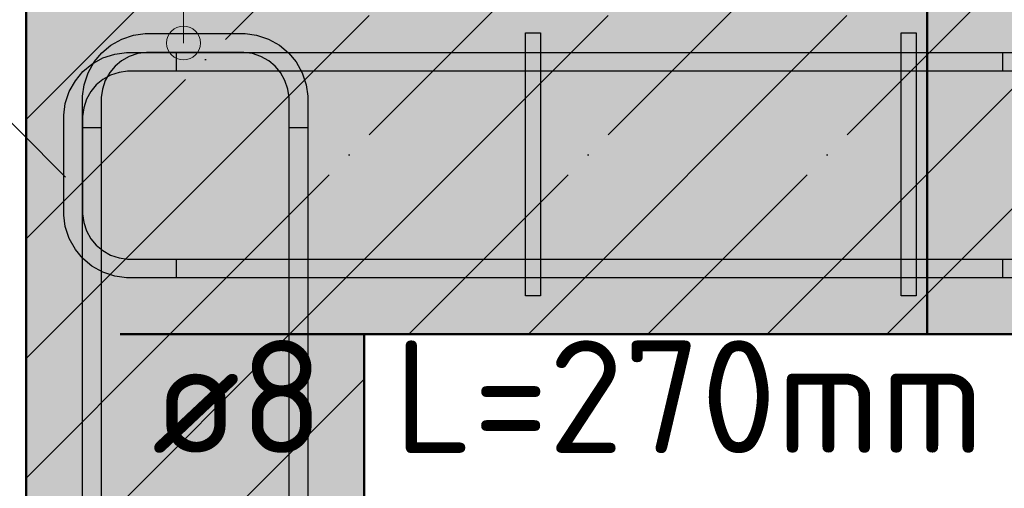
# Model space of a CAD drawing. Header units: millimetres. Extents: x -26477 to 45326, y 46540 to 77465.
# Tile 45 of 50: x 43798 to 44323, y 73051 to 73301. Entities that reach past the tile are written whole.
import ezdxf

# ---------------------------------------------------------------- set-up
doc = ezdxf.new("R2010")
doc.units = ezdxf.units.MM
doc.header["$PDMODE"] = 65
for name, pattern in [('______11', [150, 120, -15, 0, -15]), ('______5', [330, 240, -30, 30, -30]), ('________', [0])]:
    doc.linetypes.add(name, pattern=pattern)
for name, color, linetype, lineweight in [('Standard', 7, 'Continuous', 25), ('Арм.стержн. Арматура края', 96, 'Continuous', 35), ('Арм.стержн. вертикальными 1', 22, 'Continuous', 35), ('Арм.стержн.горизонт. 1', 180, 'Continuous', 35), ('Размерная линия_ общее_1', 7, 'Continuous', 13)]:
    doc.layers.add(name, color=color, linetype=linetype, lineweight=lineweight)
doc.layers.add('Арм.стержн.Стяжки', color=7, linetype='Continuous', lineweight=35, true_color=0x501e0f)
doc.styles.add('ISOCPEUR', font='ISOCPEUR')
doc.dimstyles.new('DIMSTYLE_8', dxfattribs={"dimtxt": 60, "dimasz": 60, "dimexe": 0, "dimexo": 0.001, "dimgap": 30, "dimtad": 2, "dimdec": 0, "dimrnd": 5, "dimzin": 12, "dimdsep": 46, "dimtxsty": 'ISOCPEUR', "dimblk1": 'ALL_ML_STRICH', "dimblk2": 'ALL_ML_STRICH', "dimsah": 1, "dimcen": 0, "dimse1": 1, "dimse2": 1, "dimclrd": 7, "dimclre": 256, "dimclrt": 7, "dimadec": 0, "dimazin": 0, "dimtfac": 1, "dimtdec": 0, "dimtix": 1, "dimtmove": 2, "dimatfit": 3, "dimfxl": 0, "dimtvp": 1.2, "dimtzin": 0, "dimlwd": 0, "dimlwe": -3, "dimarcsym": 0})

# ---------------------------------------------------------------- blocks, each defined once
blk = doc.blocks.new('ALL_ML_STRICH')
at = {"color": 0, "linetype": 'ByBlock', "lineweight": -2}
for p, q in [((0, -0.5), (0, 0.5)), ((-0.3, -0.3), (0.3, 0.3)), ((-1, 0), (0.5, 0))]:
    blk.add_line(p, q, dxfattribs=at)
blk = doc.blocks.new('*D135')
at = {"layer": 'DEFPOINTS', "color": 7, "linetype": 'Continuous', "lineweight": 13, "transparency": 33554687}
for p in [(44380.89, 73313.13), (44380.89, 73283.13), (44389.61, 73283.13)]:
    blk.add_point(p, dxfattribs=at)
at = {"layer": 'Размерная линия_ общее_1', "color": 7, "linetype": 'Continuous', "lineweight": -2, "transparency": 33554687}
blk.add_line((44389.61, 73283.13), (44389.61, 73313.13), dxfattribs=at)
at = {"layer": 'Размерная линия_ общее_1', "color": 7, "linetype": 'Continuous', "lineweight": 13, "transparency": 33554687, "xscale": 60, "yscale": 60, "zscale": 60}
for p, rotation in [((44389.61, 73283.13), 270), ((44389.61, 73313.13), 90)]:
    blk.add_blockref('ALL_ML_STRICH', p, dxfattribs=dict(at, rotation=rotation))
at = {"layer": 'Размерная линия_ общее_1', "color": 7, "linetype": 'Continuous', "lineweight": 13, "transparency": 33554687, "insert": (44379.35, 73313.23), "char_height": 60, "width": 3, "attachment_point": 1, "rotation": 90, "line_spacing_factor": 0.60241, "style": 'ISOCPEUR'}
blk.add_mtext('з.с.', dxfattribs=at)
at = {"layer": 'Размерная линия_ общее_1', "color": 7, "linetype": 'Continuous', "lineweight": 13, "transparency": 33554687, "insert": (44349.61, 73375.95), "char_height": 60, "width": 120, "attachment_point": 5, "rotation": 90, "style": 'ISOCPEUR'}
blk.add_mtext('\\A1;{30}', dxfattribs=at)

msp = doc.modelspace()

# ---------------------------------------------------------------- hatches: boundary and pattern name
at = {"linetype": 'Continuous', "lineweight": -3, "transparency": 33554687}
msp.add_hatch(color=7, dxfattribs=at).paths.add_polyline_path([(43981.73, 73133.13), (43801.73, 73133.13), (43801.73, 72502.01), (43981.73, 72502.01)])
at = {"layer": 'Standard', "linetype": 'Continuous', "lineweight": -3, "transparency": 33554687}
msp.add_hatch(color=7, dxfattribs=at).paths.add_polyline_path([(43801.73, 73313.13), (43801.73, 73133.13), (44541.77, 73133.13), (44541.77, 73313.13)])
at = {"layer": 'Арм.стержн. Арматура края', "linetype": 'Continuous', "lineweight": 13, "transparency": 33554687}
for points in [[(43881.04, 73295.87), (43890.04, 73295.87), (43885.54, 73297.13)], [(43893.28, 73292.63), (43877.8, 73292.63), (43876.54, 73288.13)], [(43893.28, 73292.63), (43876.54, 73288.13), (43894.54, 73288.13)], [(43890.04, 73295.87), (43881.04, 73295.87), (43877.8, 73292.63)], [(43890.04, 73295.87), (43877.8, 73292.63), (43893.28, 73292.63)], [(43894.54, 73288.13), (43876.54, 73288.13), (43877.8, 73283.63)], [(43894.54, 73288.13), (43877.8, 73283.63), (43893.28, 73283.63)], [(43893.28, 73283.63), (43877.8, 73283.63), (43881.04, 73280.39)], [(43893.28, 73283.63), (43881.04, 73280.39), (43890.04, 73280.39)], [(43890.04, 73280.39), (43881.04, 73280.39), (43885.54, 73279.13)]]:
    msp.add_hatch(color=7, dxfattribs=at).paths.add_polyline_path(points)
at = {"layer": 'Арм.стержн. вертикальными 1', "linetype": 'Continuous', "lineweight": 50, "transparency": 33554687}
for points in [[(43852.2, 73267.64), (43851.82, 73269.55), (43850.73, 73271.17), (43849.11, 73272.25), (43847.2, 73272.64), (43845.28, 73272.25), (43843.66, 73271.17), (43842.58, 73269.55), (43842.2, 73267.64), (43842.58, 73265.72), (43843.66, 73264.1), (43845.28, 73263.02), (43847.2, 73262.64), (43849.11, 73263.02), (43850.73, 73264.1), (43851.82, 73265.72)], [(43941.73, 73267.64), (43941.35, 73269.55), (43940.26, 73271.17), (43938.64, 73272.25), (43936.73, 73272.64), (43934.82, 73272.25), (43933.19, 73271.17), (43932.11, 73269.55), (43931.73, 73267.64), (43932.11, 73265.72), (43933.19, 73264.1), (43934.82, 73263.02), (43936.73, 73262.64), (43938.64, 73263.02), (43940.26, 73264.1), (43941.35, 73265.72)], [(44086.73, 73268.13), (44086.35, 73270.05), (44085.26, 73271.67), (44083.64, 73272.75), (44081.73, 73273.13), (44079.82, 73272.75), (44078.19, 73271.67), (44077.11, 73270.05), (44076.73, 73268.13), (44077.11, 73266.22), (44078.19, 73264.6), (44079.82, 73263.51), (44081.73, 73263.13), (44083.64, 73263.51), (44085.26, 73264.6), (44086.35, 73266.22)], [(44286.73, 73268.13), (44286.35, 73270.05), (44285.26, 73271.67), (44283.64, 73272.75), (44281.73, 73273.13), (44279.82, 73272.75), (44278.19, 73271.67), (44277.11, 73270.05), (44276.73, 73268.13), (44277.11, 73266.22), (44278.19, 73264.6), (44279.82, 73263.51), (44281.73, 73263.13), (44283.64, 73263.51), (44285.26, 73264.6), (44286.35, 73266.22)], [(43852.2, 73178.1), (43851.82, 73180.02), (43850.73, 73181.64), (43849.11, 73182.72), (43847.2, 73183.1), (43845.28, 73182.72), (43843.66, 73181.64), (43842.58, 73180.02), (43842.2, 73178.1), (43842.58, 73176.19), (43843.66, 73174.57), (43845.28, 73173.48), (43847.2, 73173.1), (43849.11, 73173.48), (43850.73, 73174.57), (43851.82, 73176.19)], [(43941.73, 73178.1), (43941.35, 73180.02), (43940.26, 73181.64), (43938.64, 73182.72), (43936.73, 73183.1), (43934.82, 73182.72), (43933.19, 73181.64), (43932.11, 73180.02), (43931.73, 73178.1), (43932.11, 73176.19), (43933.19, 73174.57), (43934.82, 73173.48), (43936.73, 73173.1), (43938.64, 73173.48), (43940.26, 73174.57), (43941.35, 73176.19)], [(44086.73, 73178.6), (44086.35, 73180.51), (44085.26, 73182.14), (44083.64, 73183.22), (44081.73, 73183.6), (44079.82, 73183.22), (44078.19, 73182.14), (44077.11, 73180.51), (44076.73, 73178.6), (44077.11, 73176.69), (44078.19, 73175.07), (44079.82, 73173.98), (44081.73, 73173.6), (44083.64, 73173.98), (44085.26, 73175.07), (44086.35, 73176.69)], [(44286.73, 73178.6), (44286.35, 73180.51), (44285.26, 73182.14), (44283.64, 73183.22), (44281.73, 73183.6), (44279.82, 73183.22), (44278.19, 73182.14), (44277.11, 73180.51), (44276.73, 73178.6), (44277.11, 73176.69), (44278.19, 73175.07), (44279.82, 73173.98), (44281.73, 73173.6), (44283.64, 73173.98), (44285.26, 73175.07), (44286.35, 73176.69)]]:
    msp.add_hatch(color=4, dxfattribs=at).paths.add_polyline_path(points)

# ---------------------------------------------------------------- linework, layer by layer
at = {"color": 7, "linetype": '______11', "lineweight": -3, "transparency": 33554687}
for p, q in [((43801.73, 73056.55), (43878.31, 73133.13)), ((43801.73, 72929.27), (43981.73, 73109.27))]:
    msp.add_line(p, q, dxfattribs=at)
at = {"color": 7, "linetype": '______5', "lineweight": -3, "transparency": 33554687}
for p, q in [((43801.73, 72992.91), (43941.95, 73133.13)), ((43801.73, 73120.19), (43814.67, 73133.13))]:
    msp.add_line(p, q, dxfattribs=at)
at = {"color": 7, "linetype": 'Continuous', "lineweight": 50, "transparency": 33554687}
for p, q in [((43801.73, 73133.13), (43801.73, 72502.01)), ((43981.73, 72502.01), (43981.73, 73133.13))]:
    msp.add_line(p, q, dxfattribs=at)
at = {"layer": 'Standard', "color": 7, "linetype": '______11', "lineweight": -3, "transparency": 33554687}
for p, q in [((43801.73, 73183.83), (43931.03, 73313.13)), ((43878.31, 73133.13), (44058.31, 73313.13)), ((44005.59, 73133.13), (44185.59, 73313.13)), ((44132.87, 73133.13), (44312.87, 73313.13)), ((44260.15, 73133.13), (44440.15, 73313.13))]:
    msp.add_line(p, q, dxfattribs=at)
at = {"layer": 'Standard', "color": 7, "linetype": '______5', "lineweight": -3, "transparency": 33554687}
for p, q in [((43801.73, 73247.47), (43867.39, 73313.13)), ((43814.67, 73133.13), (43994.67, 73313.13)), ((43941.95, 73133.13), (44121.95, 73313.13)), ((44069.23, 73133.13), (44249.23, 73313.13)), ((44196.51, 73133.13), (44376.51, 73313.13))]:
    msp.add_line(p, q, dxfattribs=at)
at = {"layer": 'Standard', "color": 7, "linetype": 'Continuous', "lineweight": 50, "transparency": 33554687}
for p, q in [((43801.73, 73313.13), (43801.73, 73133.13)), ((43981.73, 73133.13), (44541.77, 73133.13))]:
    msp.add_line(p, q, dxfattribs=at)
at = {"layer": 'Standard', "color": 7, "linetype": '________', "lineweight": 50, "transparency": 33554687}
msp.add_line((44281.73, 73313.13), (44281.73, 73133.13), dxfattribs=at)
at = {"layer": 'Standard', "color": 7, "linetype": 'Continuous', "lineweight": 13, "transparency": 33554687}
msp.add_lwpolyline([(43822.74, 73216.71), (43773.24, 73266.21), (43773.24, 73453.84), (43885.54, 73453.84)], dxfattribs=at)
at = {"layer": 'Арм.стержн. Арматура края', "color": 7, "linetype": 'Continuous', "lineweight": 13, "transparency": 33554687}
for p, q in [((43885.54, 73453.84), (43885.54, 73288.13)), ((43885.54, 73297.13), (43885.54, 73297.13)), ((43876.54, 73288.13), (43876.54, 73288.13)), ((43894.54, 73288.13), (43894.54, 73288.13)), ((43885.54, 73279.13), (43885.54, 73279.13))]:
    msp.add_line(p, q, dxfattribs=at)
at = {"layer": 'Арм.стержн. Арматура края', "color": 4, "linetype": 'Continuous', "lineweight": 25, "transparency": 33554687}
for points in [[(43831.73, 72793.13), (43831.73, 73259.79), (43832.58, 73265.89), (43834.67, 73272.24), (43837.94, 73278.08), (43841.97, 73282.9), (43846.78, 73286.92), (43852.62, 73290.19), (43858.97, 73292.28), (43865.08, 73293.13), (43918.38, 73293.13), (43924.48, 73292.28), (43930.83, 73290.19), (43936.68, 73286.92), (43941.49, 73282.9), (43945.51, 73278.08), (43948.79, 73272.24), (43950.88, 73265.89), (43951.73, 73259.79), (43951.73, 72793.13)], [(43831.73, 72793.13), (43831.73, 73259.79), (43832.58, 73265.89), (43834.67, 73272.24), (43837.94, 73278.08), (43841.97, 73282.9), (43846.78, 73286.92), (43852.62, 73290.19), (43858.97, 73292.28), (43865.08, 73293.13), (43918.38, 73293.13), (43924.48, 73292.28), (43930.83, 73290.19), (43936.68, 73286.92), (43941.49, 73282.9), (43945.51, 73278.08), (43948.79, 73272.24), (43950.88, 73265.89), (43951.73, 73259.79), (43951.73, 72793.13)], [(43831.73, 72793.13), (43831.73, 73259.79), (43832.58, 73265.89), (43834.67, 73272.24), (43837.94, 73278.08), (43841.97, 73282.9), (43846.78, 73286.92), (43852.62, 73290.19), (43858.97, 73292.28), (43865.08, 73293.13), (43918.38, 73293.13), (43924.48, 73292.28), (43930.83, 73290.19), (43936.68, 73286.92), (43941.49, 73282.9), (43945.51, 73278.08), (43948.79, 73272.24), (43950.88, 73265.89), (43951.73, 73259.79), (43951.73, 72793.13)], [(43831.73, 72793.13), (43831.73, 73259.79), (43832.58, 73265.89), (43834.67, 73272.24), (43837.94, 73278.08), (43841.97, 73282.9), (43846.78, 73286.92), (43852.62, 73290.19), (43858.97, 73292.28), (43865.08, 73293.13), (43918.38, 73293.13), (43924.48, 73292.28), (43930.83, 73290.19), (43936.68, 73286.92), (43941.49, 73282.9), (43945.51, 73278.08), (43948.79, 73272.24), (43950.88, 73265.89), (43951.73, 73259.79), (43951.73, 72793.13)], [(43831.73, 72793.13), (43831.73, 73259.79), (43832.58, 73265.89), (43834.67, 73272.24), (43837.94, 73278.08), (43841.97, 73282.9), (43846.78, 73286.92), (43852.62, 73290.19), (43858.97, 73292.28), (43865.08, 73293.13), (43918.38, 73293.13), (43924.48, 73292.28), (43930.83, 73290.19), (43936.68, 73286.92), (43941.49, 73282.9), (43945.51, 73278.08), (43948.79, 73272.24), (43950.88, 73265.89), (43951.73, 73259.79), (43951.73, 72793.13)], [(43831.73, 72793.13), (43831.73, 73259.79), (43832.58, 73265.89), (43834.67, 73272.24), (43837.94, 73278.08), (43841.97, 73282.9), (43846.78, 73286.92), (43852.62, 73290.19), (43858.97, 73292.28), (43865.08, 73293.13), (43918.38, 73293.13), (43924.48, 73292.28), (43930.83, 73290.19), (43936.68, 73286.92), (43941.49, 73282.9), (43945.51, 73278.08), (43948.79, 73272.24), (43950.88, 73265.89), (43951.73, 73259.79), (43951.73, 72793.13)], [(43831.73, 72793.13), (43831.73, 73259.79), (43832.58, 73265.89), (43834.67, 73272.24), (43837.94, 73278.08), (43841.97, 73282.9), (43846.78, 73286.92), (43852.62, 73290.19), (43858.97, 73292.28), (43865.08, 73293.13), (43918.38, 73293.13), (43924.48, 73292.28), (43930.83, 73290.19), (43936.68, 73286.92), (43941.49, 73282.9), (43945.51, 73278.08), (43948.79, 73272.24), (43950.88, 73265.89), (43951.73, 73259.79), (43951.73, 72793.13)], [(43831.73, 72793.13), (43831.73, 73259.79), (43832.58, 73265.89), (43834.67, 73272.24), (43837.94, 73278.08), (43841.97, 73282.9), (43846.78, 73286.92), (43852.62, 73290.19), (43858.97, 73292.28), (43865.08, 73293.13), (43918.38, 73293.13), (43924.48, 73292.28), (43930.83, 73290.19), (43936.68, 73286.92), (43941.49, 73282.9), (43945.51, 73278.08), (43948.79, 73272.24), (43950.88, 73265.89), (43951.73, 73259.79), (43951.73, 72793.13)], [(43831.73, 72793.13), (43831.73, 73259.79), (43832.58, 73265.89), (43834.67, 73272.24), (43837.94, 73278.08), (43841.97, 73282.9), (43846.78, 73286.92), (43852.62, 73290.19), (43858.97, 73292.28), (43865.08, 73293.13), (43918.38, 73293.13), (43924.48, 73292.28), (43930.83, 73290.19), (43936.68, 73286.92), (43941.49, 73282.9), (43945.51, 73278.08), (43948.79, 73272.24), (43950.88, 73265.89), (43951.73, 73259.79), (43951.73, 72793.13)], [(43831.73, 72793.13), (43831.73, 73259.79), (43832.58, 73265.89), (43834.67, 73272.24), (43837.94, 73278.08), (43841.97, 73282.9), (43846.78, 73286.92), (43852.62, 73290.19), (43858.97, 73292.28), (43865.08, 73293.13), (43918.38, 73293.13), (43924.48, 73292.28), (43930.83, 73290.19), (43936.68, 73286.92), (43941.49, 73282.9), (43945.51, 73278.08), (43948.79, 73272.24), (43950.88, 73265.89), (43951.73, 73259.79), (43951.73, 72793.13)], [(43831.73, 72793.13), (43831.73, 73259.79), (43832.58, 73265.89), (43834.67, 73272.24), (43837.94, 73278.08), (43841.97, 73282.9), (43846.78, 73286.92), (43852.62, 73290.19), (43858.97, 73292.28), (43865.08, 73293.13), (43918.38, 73293.13), (43924.48, 73292.28), (43930.83, 73290.19), (43936.68, 73286.92), (43941.49, 73282.9), (43945.51, 73278.08), (43948.79, 73272.24), (43950.88, 73265.89), (43951.73, 73259.79), (43951.73, 72793.13)], [(43831.73, 72793.13), (43831.73, 73259.79), (43832.58, 73265.89), (43834.67, 73272.24), (43837.94, 73278.08), (43841.97, 73282.9), (43846.78, 73286.92), (43852.62, 73290.19), (43858.97, 73292.28), (43865.08, 73293.13), (43918.38, 73293.13), (43924.48, 73292.28), (43930.83, 73290.19), (43936.68, 73286.92), (43941.49, 73282.9), (43945.51, 73278.08), (43948.79, 73272.24), (43950.88, 73265.89), (43951.73, 73259.79), (43951.73, 72793.13)], [(43831.73, 72793.13), (43831.73, 73259.79), (43832.58, 73265.89), (43834.67, 73272.24), (43837.94, 73278.08), (43841.97, 73282.9), (43846.78, 73286.92), (43852.62, 73290.19), (43858.97, 73292.28), (43865.08, 73293.13), (43918.38, 73293.13), (43924.48, 73292.28), (43930.83, 73290.19), (43936.68, 73286.92), (43941.49, 73282.9), (43945.51, 73278.08), (43948.79, 73272.24), (43950.88, 73265.89), (43951.73, 73259.79), (43951.73, 72793.13)], [(44321.73, 73273.13), (43855.77, 73273.13), (43851.25, 73272.5), (43846.67, 73270.99), (43842.48, 73268.65), (43839.07, 73265.8), (43836.22, 73262.38), (43833.87, 73258.19), (43832.36, 73253.61), (43831.73, 73249.09), (43831.73, 73197.17), (43832.36, 73192.65), (43833.87, 73188.07), (43836.22, 73183.88), (43839.07, 73180.47), (43842.48, 73177.62), (43846.67, 73175.27), (43851.25, 73173.76), (43855.77, 73173.13), (44321.73, 73173.13), (44321.73, 73163.13), (43855.08, 73163.13), (43848.97, 73163.98), (43842.62, 73166.07), (43836.78, 73169.35), (43831.97, 73173.37), (43827.94, 73178.18), (43824.67, 73184.03), (43822.58, 73190.38), (43821.73, 73196.48), (43821.73, 73249.79), (43822.58, 73255.89), (43824.67, 73262.24), (43827.94, 73268.08), (43831.97, 73272.9), (43836.78, 73276.92), (43842.62, 73280.19), (43848.97, 73282.28), (43855.08, 73283.13), (44321.73, 73283.13), (44321.73, 73273.13)], [(44321.73, 73273.13), (43855.77, 73273.13), (43851.25, 73272.5), (43846.67, 73270.99), (43842.48, 73268.65), (43839.07, 73265.8), (43836.22, 73262.38), (43833.87, 73258.19), (43832.36, 73253.61), (43831.73, 73249.09), (43831.73, 73197.17), (43832.36, 73192.65), (43833.87, 73188.07), (43836.22, 73183.88), (43839.07, 73180.47), (43842.48, 73177.62), (43846.67, 73175.27), (43851.25, 73173.76), (43855.77, 73173.13), (44321.73, 73173.13), (44321.73, 73163.13), (43855.08, 73163.13), (43848.97, 73163.98), (43842.62, 73166.07), (43836.78, 73169.35), (43831.97, 73173.37), (43827.94, 73178.18), (43824.67, 73184.03), (43822.58, 73190.38), (43821.73, 73196.48), (43821.73, 73249.79), (43822.58, 73255.89), (43824.67, 73262.24), (43827.94, 73268.08), (43831.97, 73272.9), (43836.78, 73276.92), (43842.62, 73280.19), (43848.97, 73282.28), (43855.08, 73283.13), (44321.73, 73283.13), (44321.73, 73273.13)], [(44321.73, 73273.13), (43855.77, 73273.13), (43851.25, 73272.5), (43846.67, 73270.99), (43842.48, 73268.65), (43839.07, 73265.8), (43836.22, 73262.38), (43833.87, 73258.19), (43832.36, 73253.61), (43831.73, 73249.09), (43831.73, 73197.17), (43832.36, 73192.65), (43833.87, 73188.07), (43836.22, 73183.88), (43839.07, 73180.47), (43842.48, 73177.62), (43846.67, 73175.27), (43851.25, 73173.76), (43855.77, 73173.13), (44321.73, 73173.13), (44321.73, 73163.13), (43855.08, 73163.13), (43848.97, 73163.98), (43842.62, 73166.07), (43836.78, 73169.35), (43831.97, 73173.37), (43827.94, 73178.18), (43824.67, 73184.03), (43822.58, 73190.38), (43821.73, 73196.48), (43821.73, 73249.79), (43822.58, 73255.89), (43824.67, 73262.24), (43827.94, 73268.08), (43831.97, 73272.9), (43836.78, 73276.92), (43842.62, 73280.19), (43848.97, 73282.28), (43855.08, 73283.13), (44321.73, 73283.13), (44321.73, 73273.13)], [(44321.73, 73273.13), (43855.77, 73273.13), (43851.25, 73272.5), (43846.67, 73270.99), (43842.48, 73268.65), (43839.07, 73265.8), (43836.22, 73262.38), (43833.87, 73258.19), (43832.36, 73253.61), (43831.73, 73249.09), (43831.73, 73197.17), (43832.36, 73192.65), (43833.87, 73188.07), (43836.22, 73183.88), (43839.07, 73180.47), (43842.48, 73177.62), (43846.67, 73175.27), (43851.25, 73173.76), (43855.77, 73173.13), (44321.73, 73173.13), (44321.73, 73163.13), (43855.08, 73163.13), (43848.97, 73163.98), (43842.62, 73166.07), (43836.78, 73169.35), (43831.97, 73173.37), (43827.94, 73178.18), (43824.67, 73184.03), (43822.58, 73190.38), (43821.73, 73196.48), (43821.73, 73249.79), (43822.58, 73255.89), (43824.67, 73262.24), (43827.94, 73268.08), (43831.97, 73272.9), (43836.78, 73276.92), (43842.62, 73280.19), (43848.97, 73282.28), (43855.08, 73283.13), (44321.73, 73283.13), (44321.73, 73273.13)], [(44321.73, 73273.13), (43855.77, 73273.13), (43851.25, 73272.5), (43846.67, 73270.99), (43842.48, 73268.65), (43839.07, 73265.8), (43836.22, 73262.38), (43833.87, 73258.19), (43832.36, 73253.61), (43831.73, 73249.09), (43831.73, 73197.17), (43832.36, 73192.65), (43833.87, 73188.07), (43836.22, 73183.88), (43839.07, 73180.47), (43842.48, 73177.62), (43846.67, 73175.27), (43851.25, 73173.76), (43855.77, 73173.13), (44321.73, 73173.13), (44321.73, 73163.13), (43855.08, 73163.13), (43848.97, 73163.98), (43842.62, 73166.07), (43836.78, 73169.35), (43831.97, 73173.37), (43827.94, 73178.18), (43824.67, 73184.03), (43822.58, 73190.38), (43821.73, 73196.48), (43821.73, 73249.79), (43822.58, 73255.89), (43824.67, 73262.24), (43827.94, 73268.08), (43831.97, 73272.9), (43836.78, 73276.92), (43842.62, 73280.19), (43848.97, 73282.28), (43855.08, 73283.13), (44321.73, 73283.13), (44321.73, 73273.13)], [(44321.73, 73273.13), (43855.77, 73273.13), (43851.25, 73272.5), (43846.67, 73270.99), (43842.48, 73268.65), (43839.07, 73265.8), (43836.22, 73262.38), (43833.87, 73258.19), (43832.36, 73253.61), (43831.73, 73249.09), (43831.73, 73197.17), (43832.36, 73192.65), (43833.87, 73188.07), (43836.22, 73183.88), (43839.07, 73180.47), (43842.48, 73177.62), (43846.67, 73175.27), (43851.25, 73173.76), (43855.77, 73173.13), (44321.73, 73173.13), (44321.73, 73163.13), (43855.08, 73163.13), (43848.97, 73163.98), (43842.62, 73166.07), (43836.78, 73169.35), (43831.97, 73173.37), (43827.94, 73178.18), (43824.67, 73184.03), (43822.58, 73190.38), (43821.73, 73196.48), (43821.73, 73249.79), (43822.58, 73255.89), (43824.67, 73262.24), (43827.94, 73268.08), (43831.97, 73272.9), (43836.78, 73276.92), (43842.62, 73280.19), (43848.97, 73282.28), (43855.08, 73283.13), (44321.73, 73283.13), (44321.73, 73273.13)], [(44321.73, 73273.13), (43855.77, 73273.13), (43851.25, 73272.5), (43846.67, 73270.99), (43842.48, 73268.65), (43839.07, 73265.8), (43836.22, 73262.38), (43833.87, 73258.19), (43832.36, 73253.61), (43831.73, 73249.09), (43831.73, 73197.17), (43832.36, 73192.65), (43833.87, 73188.07), (43836.22, 73183.88), (43839.07, 73180.47), (43842.48, 73177.62), (43846.67, 73175.27), (43851.25, 73173.76), (43855.77, 73173.13), (44321.73, 73173.13), (44321.73, 73163.13), (43855.08, 73163.13), (43848.97, 73163.98), (43842.62, 73166.07), (43836.78, 73169.35), (43831.97, 73173.37), (43827.94, 73178.18), (43824.67, 73184.03), (43822.58, 73190.38), (43821.73, 73196.48), (43821.73, 73249.79), (43822.58, 73255.89), (43824.67, 73262.24), (43827.94, 73268.08), (43831.97, 73272.9), (43836.78, 73276.92), (43842.62, 73280.19), (43848.97, 73282.28), (43855.08, 73283.13), (44321.73, 73283.13), (44321.73, 73273.13)], [(44321.73, 73273.13), (43855.77, 73273.13), (43851.25, 73272.5), (43846.67, 73270.99), (43842.48, 73268.65), (43839.07, 73265.8), (43836.22, 73262.38), (43833.87, 73258.19), (43832.36, 73253.61), (43831.73, 73249.09), (43831.73, 73197.17), (43832.36, 73192.65), (43833.87, 73188.07), (43836.22, 73183.88), (43839.07, 73180.47), (43842.48, 73177.62), (43846.67, 73175.27), (43851.25, 73173.76), (43855.77, 73173.13), (44321.73, 73173.13), (44321.73, 73163.13), (43855.08, 73163.13), (43848.97, 73163.98), (43842.62, 73166.07), (43836.78, 73169.35), (43831.97, 73173.37), (43827.94, 73178.18), (43824.67, 73184.03), (43822.58, 73190.38), (43821.73, 73196.48), (43821.73, 73249.79), (43822.58, 73255.89), (43824.67, 73262.24), (43827.94, 73268.08), (43831.97, 73272.9), (43836.78, 73276.92), (43842.62, 73280.19), (43848.97, 73282.28), (43855.08, 73283.13), (44321.73, 73283.13), (44321.73, 73273.13)], [(44321.73, 73273.13), (43855.77, 73273.13), (43851.25, 73272.5), (43846.67, 73270.99), (43842.48, 73268.65), (43839.07, 73265.8), (43836.22, 73262.38), (43833.87, 73258.19), (43832.36, 73253.61), (43831.73, 73249.09), (43831.73, 73197.17), (43832.36, 73192.65), (43833.87, 73188.07), (43836.22, 73183.88), (43839.07, 73180.47), (43842.48, 73177.62), (43846.67, 73175.27), (43851.25, 73173.76), (43855.77, 73173.13), (44321.73, 73173.13), (44321.73, 73163.13), (43855.08, 73163.13), (43848.97, 73163.98), (43842.62, 73166.07), (43836.78, 73169.35), (43831.97, 73173.37), (43827.94, 73178.18), (43824.67, 73184.03), (43822.58, 73190.38), (43821.73, 73196.48), (43821.73, 73249.79), (43822.58, 73255.89), (43824.67, 73262.24), (43827.94, 73268.08), (43831.97, 73272.9), (43836.78, 73276.92), (43842.62, 73280.19), (43848.97, 73282.28), (43855.08, 73283.13), (44321.73, 73283.13), (44321.73, 73273.13)], [(44321.73, 73273.13), (43855.77, 73273.13), (43851.25, 73272.5), (43846.67, 73270.99), (43842.48, 73268.65), (43839.07, 73265.8), (43836.22, 73262.38), (43833.87, 73258.19), (43832.36, 73253.61), (43831.73, 73249.09), (43831.73, 73197.17), (43832.36, 73192.65), (43833.87, 73188.07), (43836.22, 73183.88), (43839.07, 73180.47), (43842.48, 73177.62), (43846.67, 73175.27), (43851.25, 73173.76), (43855.77, 73173.13), (44321.73, 73173.13), (44321.73, 73163.13), (43855.08, 73163.13), (43848.97, 73163.98), (43842.62, 73166.07), (43836.78, 73169.35), (43831.97, 73173.37), (43827.94, 73178.18), (43824.67, 73184.03), (43822.58, 73190.38), (43821.73, 73196.48), (43821.73, 73249.79), (43822.58, 73255.89), (43824.67, 73262.24), (43827.94, 73268.08), (43831.97, 73272.9), (43836.78, 73276.92), (43842.62, 73280.19), (43848.97, 73282.28), (43855.08, 73283.13), (44321.73, 73283.13), (44321.73, 73273.13)], [(44321.73, 73273.13), (43855.77, 73273.13), (43851.25, 73272.5), (43846.67, 73270.99), (43842.48, 73268.65), (43839.07, 73265.8), (43836.22, 73262.38), (43833.87, 73258.19), (43832.36, 73253.61), (43831.73, 73249.09), (43831.73, 73197.17), (43832.36, 73192.65), (43833.87, 73188.07), (43836.22, 73183.88), (43839.07, 73180.47), (43842.48, 73177.62), (43846.67, 73175.27), (43851.25, 73173.76), (43855.77, 73173.13), (44321.73, 73173.13), (44321.73, 73163.13), (43855.08, 73163.13), (43848.97, 73163.98), (43842.62, 73166.07), (43836.78, 73169.35), (43831.97, 73173.37), (43827.94, 73178.18), (43824.67, 73184.03), (43822.58, 73190.38), (43821.73, 73196.48), (43821.73, 73249.79), (43822.58, 73255.89), (43824.67, 73262.24), (43827.94, 73268.08), (43831.97, 73272.9), (43836.78, 73276.92), (43842.62, 73280.19), (43848.97, 73282.28), (43855.08, 73283.13), (44321.73, 73283.13), (44321.73, 73273.13)], [(44321.73, 73273.13), (43855.77, 73273.13), (43851.25, 73272.5), (43846.67, 73270.99), (43842.48, 73268.65), (43839.07, 73265.8), (43836.22, 73262.38), (43833.87, 73258.19), (43832.36, 73253.61), (43831.73, 73249.09), (43831.73, 73197.17), (43832.36, 73192.65), (43833.87, 73188.07), (43836.22, 73183.88), (43839.07, 73180.47), (43842.48, 73177.62), (43846.67, 73175.27), (43851.25, 73173.76), (43855.77, 73173.13), (44321.73, 73173.13), (44321.73, 73163.13), (43855.08, 73163.13), (43848.97, 73163.98), (43842.62, 73166.07), (43836.78, 73169.35), (43831.97, 73173.37), (43827.94, 73178.18), (43824.67, 73184.03), (43822.58, 73190.38), (43821.73, 73196.48), (43821.73, 73249.79), (43822.58, 73255.89), (43824.67, 73262.24), (43827.94, 73268.08), (43831.97, 73272.9), (43836.78, 73276.92), (43842.62, 73280.19), (43848.97, 73282.28), (43855.08, 73283.13), (44321.73, 73283.13), (44321.73, 73273.13)], [(44321.73, 73273.13), (43855.77, 73273.13), (43851.25, 73272.5), (43846.67, 73270.99), (43842.48, 73268.65), (43839.07, 73265.8), (43836.22, 73262.38), (43833.87, 73258.19), (43832.36, 73253.61), (43831.73, 73249.09), (43831.73, 73197.17), (43832.36, 73192.65), (43833.87, 73188.07), (43836.22, 73183.88), (43839.07, 73180.47), (43842.48, 73177.62), (43846.67, 73175.27), (43851.25, 73173.76), (43855.77, 73173.13), (44321.73, 73173.13), (44321.73, 73163.13), (43855.08, 73163.13), (43848.97, 73163.98), (43842.62, 73166.07), (43836.78, 73169.35), (43831.97, 73173.37), (43827.94, 73178.18), (43824.67, 73184.03), (43822.58, 73190.38), (43821.73, 73196.48), (43821.73, 73249.79), (43822.58, 73255.89), (43824.67, 73262.24), (43827.94, 73268.08), (43831.97, 73272.9), (43836.78, 73276.92), (43842.62, 73280.19), (43848.97, 73282.28), (43855.08, 73283.13), (44321.73, 73283.13), (44321.73, 73273.13)], [(43941.73, 72793.13), (43941.73, 73259.09), (43941.1, 73263.61), (43939.59, 73268.19), (43937.24, 73272.38), (43934.39, 73275.8), (43930.98, 73278.65), (43926.79, 73280.99), (43922.21, 73282.5), (43917.69, 73283.13), (43865.77, 73283.13), (43861.25, 73282.5), (43856.67, 73280.99), (43852.48, 73278.65), (43849.07, 73275.8), (43846.22, 73272.38), (43843.87, 73268.19), (43842.36, 73263.61), (43841.73, 73259.09), (43841.73, 72793.13)], [(43941.73, 72793.13), (43941.73, 73259.09), (43941.1, 73263.61), (43939.59, 73268.19), (43937.24, 73272.38), (43934.39, 73275.8), (43930.98, 73278.65), (43926.79, 73280.99), (43922.21, 73282.5), (43917.69, 73283.13), (43865.77, 73283.13), (43861.25, 73282.5), (43856.67, 73280.99), (43852.48, 73278.65), (43849.07, 73275.8), (43846.22, 73272.38), (43843.87, 73268.19), (43842.36, 73263.61), (43841.73, 73259.09), (43841.73, 72793.13)], [(43941.73, 72793.13), (43941.73, 73259.09), (43941.1, 73263.61), (43939.59, 73268.19), (43937.24, 73272.38), (43934.39, 73275.8), (43930.98, 73278.65), (43926.79, 73280.99), (43922.21, 73282.5), (43917.69, 73283.13), (43865.77, 73283.13), (43861.25, 73282.5), (43856.67, 73280.99), (43852.48, 73278.65), (43849.07, 73275.8), (43846.22, 73272.38), (43843.87, 73268.19), (43842.36, 73263.61), (43841.73, 73259.09), (43841.73, 72793.13)], [(43941.73, 72793.13), (43941.73, 73259.09), (43941.1, 73263.61), (43939.59, 73268.19), (43937.24, 73272.38), (43934.39, 73275.8), (43930.98, 73278.65), (43926.79, 73280.99), (43922.21, 73282.5), (43917.69, 73283.13), (43865.77, 73283.13), (43861.25, 73282.5), (43856.67, 73280.99), (43852.48, 73278.65), (43849.07, 73275.8), (43846.22, 73272.38), (43843.87, 73268.19), (43842.36, 73263.61), (43841.73, 73259.09), (43841.73, 72793.13)], [(43941.73, 72793.13), (43941.73, 73259.09), (43941.1, 73263.61), (43939.59, 73268.19), (43937.24, 73272.38), (43934.39, 73275.8), (43930.98, 73278.65), (43926.79, 73280.99), (43922.21, 73282.5), (43917.69, 73283.13), (43865.77, 73283.13), (43861.25, 73282.5), (43856.67, 73280.99), (43852.48, 73278.65), (43849.07, 73275.8), (43846.22, 73272.38), (43843.87, 73268.19), (43842.36, 73263.61), (43841.73, 73259.09), (43841.73, 72793.13)], [(43941.73, 72793.13), (43941.73, 73259.09), (43941.1, 73263.61), (43939.59, 73268.19), (43937.24, 73272.38), (43934.39, 73275.8), (43930.98, 73278.65), (43926.79, 73280.99), (43922.21, 73282.5), (43917.69, 73283.13), (43865.77, 73283.13), (43861.25, 73282.5), (43856.67, 73280.99), (43852.48, 73278.65), (43849.07, 73275.8), (43846.22, 73272.38), (43843.87, 73268.19), (43842.36, 73263.61), (43841.73, 73259.09), (43841.73, 72793.13)], [(43941.73, 72793.13), (43941.73, 73259.09), (43941.1, 73263.61), (43939.59, 73268.19), (43937.24, 73272.38), (43934.39, 73275.8), (43930.98, 73278.65), (43926.79, 73280.99), (43922.21, 73282.5), (43917.69, 73283.13), (43865.77, 73283.13), (43861.25, 73282.5), (43856.67, 73280.99), (43852.48, 73278.65), (43849.07, 73275.8), (43846.22, 73272.38), (43843.87, 73268.19), (43842.36, 73263.61), (43841.73, 73259.09), (43841.73, 72793.13)], [(43941.73, 72793.13), (43941.73, 73259.09), (43941.1, 73263.61), (43939.59, 73268.19), (43937.24, 73272.38), (43934.39, 73275.8), (43930.98, 73278.65), (43926.79, 73280.99), (43922.21, 73282.5), (43917.69, 73283.13), (43865.77, 73283.13), (43861.25, 73282.5), (43856.67, 73280.99), (43852.48, 73278.65), (43849.07, 73275.8), (43846.22, 73272.38), (43843.87, 73268.19), (43842.36, 73263.61), (43841.73, 73259.09), (43841.73, 72793.13)], [(43941.73, 72793.13), (43941.73, 73259.09), (43941.1, 73263.61), (43939.59, 73268.19), (43937.24, 73272.38), (43934.39, 73275.8), (43930.98, 73278.65), (43926.79, 73280.99), (43922.21, 73282.5), (43917.69, 73283.13), (43865.77, 73283.13), (43861.25, 73282.5), (43856.67, 73280.99), (43852.48, 73278.65), (43849.07, 73275.8), (43846.22, 73272.38), (43843.87, 73268.19), (43842.36, 73263.61), (43841.73, 73259.09), (43841.73, 72793.13)], [(43941.73, 72793.13), (43941.73, 73259.09), (43941.1, 73263.61), (43939.59, 73268.19), (43937.24, 73272.38), (43934.39, 73275.8), (43930.98, 73278.65), (43926.79, 73280.99), (43922.21, 73282.5), (43917.69, 73283.13), (43865.77, 73283.13), (43861.25, 73282.5), (43856.67, 73280.99), (43852.48, 73278.65), (43849.07, 73275.8), (43846.22, 73272.38), (43843.87, 73268.19), (43842.36, 73263.61), (43841.73, 73259.09), (43841.73, 72793.13)], [(43941.73, 72793.13), (43941.73, 73259.09), (43941.1, 73263.61), (43939.59, 73268.19), (43937.24, 73272.38), (43934.39, 73275.8), (43930.98, 73278.65), (43926.79, 73280.99), (43922.21, 73282.5), (43917.69, 73283.13), (43865.77, 73283.13), (43861.25, 73282.5), (43856.67, 73280.99), (43852.48, 73278.65), (43849.07, 73275.8), (43846.22, 73272.38), (43843.87, 73268.19), (43842.36, 73263.61), (43841.73, 73259.09), (43841.73, 72793.13)], [(43941.73, 72793.13), (43941.73, 73259.09), (43941.1, 73263.61), (43939.59, 73268.19), (43937.24, 73272.38), (43934.39, 73275.8), (43930.98, 73278.65), (43926.79, 73280.99), (43922.21, 73282.5), (43917.69, 73283.13), (43865.77, 73283.13), (43861.25, 73282.5), (43856.67, 73280.99), (43852.48, 73278.65), (43849.07, 73275.8), (43846.22, 73272.38), (43843.87, 73268.19), (43842.36, 73263.61), (43841.73, 73259.09), (43841.73, 72793.13)], [(43941.73, 72793.13), (43941.73, 73259.09), (43941.1, 73263.61), (43939.59, 73268.19), (43937.24, 73272.38), (43934.39, 73275.8), (43930.98, 73278.65), (43926.79, 73280.99), (43922.21, 73282.5), (43917.69, 73283.13), (43865.77, 73283.13), (43861.25, 73282.5), (43856.67, 73280.99), (43852.48, 73278.65), (43849.07, 73275.8), (43846.22, 73272.38), (43843.87, 73268.19), (43842.36, 73263.61), (43841.73, 73259.09), (43841.73, 72793.13)]]:
    msp.add_lwpolyline(points, dxfattribs=at)
at = {"layer": 'Арм.стержн. Арматура края', "color": 7, "linetype": 'Continuous', "lineweight": 13, "transparency": 33554687}
msp.add_circle((43885.54, 73288.13), 9, dxfattribs=at)
at = {"layer": 'Арм.стержн.горизонт. 1', "color": 52, "linetype": 'Continuous', "lineweight": 50, "transparency": 33554687}
msp.add_line((43851.73, 73133.13), (44541.77, 73133.13), dxfattribs=at)
at = {"layer": 'Арм.стержн.горизонт. 1', "color": 4, "linetype": 'Continuous', "lineweight": 25, "transparency": 33554687}
for points in [[(44546.77, 73273.13), (43881.73, 73273.13), (43881.73, 73283.13), (44546.77, 73283.13), (44546.77, 73273.13)], [(44546.77, 73273.13), (43881.73, 73273.13), (43881.73, 73283.13), (44546.77, 73283.13), (44546.77, 73273.13)], [(44546.77, 73273.13), (43881.73, 73273.13), (43881.73, 73283.13), (44546.77, 73283.13), (44546.77, 73273.13)], [(44546.77, 73273.13), (43881.73, 73273.13), (43881.73, 73283.13), (44546.77, 73283.13), (44546.77, 73273.13)], [(44546.77, 73273.13), (43881.73, 73273.13), (43881.73, 73283.13), (44546.77, 73283.13), (44546.77, 73273.13)], [(44546.77, 73273.13), (43881.73, 73273.13), (43881.73, 73283.13), (44546.77, 73283.13), (44546.77, 73273.13)], [(44546.77, 73273.13), (43881.73, 73273.13), (43881.73, 73283.13), (44546.77, 73283.13), (44546.77, 73273.13)], [(44546.77, 73273.13), (43881.73, 73273.13), (43881.73, 73283.13), (44546.77, 73283.13), (44546.77, 73273.13)], [(44546.77, 73273.13), (43881.73, 73273.13), (43881.73, 73283.13), (44546.77, 73283.13), (44546.77, 73273.13)], [(44546.77, 73273.13), (43881.73, 73273.13), (43881.73, 73283.13), (44546.77, 73283.13), (44546.77, 73273.13)], [(44546.77, 73273.13), (43881.73, 73273.13), (43881.73, 73283.13), (44546.77, 73283.13), (44546.77, 73273.13)], [(44546.77, 73273.13), (43881.73, 73273.13), (43881.73, 73283.13), (44546.77, 73283.13), (44546.77, 73273.13)], [(44546.77, 73273.13), (43881.73, 73273.13), (43881.73, 73283.13), (44546.77, 73283.13), (44546.77, 73273.13)], [(43831.73, 72497.01), (43831.73, 73243.13), (43841.73, 73243.13), (43841.73, 72497.01), (43831.73, 72497.01)], [(43831.73, 72497.01), (43831.73, 73243.13), (43841.73, 73243.13), (43841.73, 72497.01), (43831.73, 72497.01)], [(43831.73, 72497.01), (43831.73, 73243.13), (43841.73, 73243.13), (43841.73, 72497.01), (43831.73, 72497.01)], [(43831.73, 72497.01), (43831.73, 73243.13), (43841.73, 73243.13), (43841.73, 72497.01), (43831.73, 72497.01)], [(43831.73, 72497.01), (43831.73, 73243.13), (43841.73, 73243.13), (43841.73, 72497.01), (43831.73, 72497.01)], [(43831.73, 72497.01), (43831.73, 73243.13), (43841.73, 73243.13), (43841.73, 72497.01), (43831.73, 72497.01)], [(43831.73, 72497.01), (43831.73, 73243.13), (43841.73, 73243.13), (43841.73, 72497.01), (43831.73, 72497.01)], [(43831.73, 72497.01), (43831.73, 73243.13), (43841.73, 73243.13), (43841.73, 72497.01), (43831.73, 72497.01)], [(43831.73, 72497.01), (43831.73, 73243.13), (43841.73, 73243.13), (43841.73, 72497.01), (43831.73, 72497.01)], [(43831.73, 72497.01), (43831.73, 73243.13), (43841.73, 73243.13), (43841.73, 72497.01), (43831.73, 72497.01)], [(43831.73, 72497.01), (43831.73, 73243.13), (43841.73, 73243.13), (43841.73, 72497.01), (43831.73, 72497.01)], [(43831.73, 72497.01), (43831.73, 73243.13), (43841.73, 73243.13), (43841.73, 72497.01), (43831.73, 72497.01)], [(43831.73, 72497.01), (43831.73, 73243.13), (43841.73, 73243.13), (43841.73, 72497.01), (43831.73, 72497.01)], [(43941.73, 72497.01), (43941.73, 73243.13), (43951.73, 73243.13), (43951.73, 72497.01), (43941.73, 72497.01)], [(43941.73, 72497.01), (43941.73, 73243.13), (43951.73, 73243.13), (43951.73, 72497.01), (43941.73, 72497.01)], [(43941.73, 72497.01), (43941.73, 73243.13), (43951.73, 73243.13), (43951.73, 72497.01), (43941.73, 72497.01)], [(43941.73, 72497.01), (43941.73, 73243.13), (43951.73, 73243.13), (43951.73, 72497.01), (43941.73, 72497.01)], [(43941.73, 72497.01), (43941.73, 73243.13), (43951.73, 73243.13), (43951.73, 72497.01), (43941.73, 72497.01)], [(43941.73, 72497.01), (43941.73, 73243.13), (43951.73, 73243.13), (43951.73, 72497.01), (43941.73, 72497.01)], [(43941.73, 72497.01), (43941.73, 73243.13), (43951.73, 73243.13), (43951.73, 72497.01), (43941.73, 72497.01)], [(43941.73, 72497.01), (43941.73, 73243.13), (43951.73, 73243.13), (43951.73, 72497.01), (43941.73, 72497.01)], [(43941.73, 72497.01), (43941.73, 73243.13), (43951.73, 73243.13), (43951.73, 72497.01), (43941.73, 72497.01)], [(43941.73, 72497.01), (43941.73, 73243.13), (43951.73, 73243.13), (43951.73, 72497.01), (43941.73, 72497.01)], [(43941.73, 72497.01), (43941.73, 73243.13), (43951.73, 73243.13), (43951.73, 72497.01), (43941.73, 72497.01)], [(43941.73, 72497.01), (43941.73, 73243.13), (43951.73, 73243.13), (43951.73, 72497.01), (43941.73, 72497.01)], [(43941.73, 72497.01), (43941.73, 73243.13), (43951.73, 73243.13), (43951.73, 72497.01), (43941.73, 72497.01)], [(44546.77, 73163.13), (43881.73, 73163.13), (43881.73, 73173.13), (44546.77, 73173.13), (44546.77, 73163.13)], [(44546.77, 73163.13), (43881.73, 73163.13), (43881.73, 73173.13), (44546.77, 73173.13), (44546.77, 73163.13)], [(44546.77, 73163.13), (43881.73, 73163.13), (43881.73, 73173.13), (44546.77, 73173.13), (44546.77, 73163.13)], [(44546.77, 73163.13), (43881.73, 73163.13), (43881.73, 73173.13), (44546.77, 73173.13), (44546.77, 73163.13)], [(44546.77, 73163.13), (43881.73, 73163.13), (43881.73, 73173.13), (44546.77, 73173.13), (44546.77, 73163.13)], [(44546.77, 73163.13), (43881.73, 73163.13), (43881.73, 73173.13), (44546.77, 73173.13), (44546.77, 73163.13)], [(44546.77, 73163.13), (43881.73, 73163.13), (43881.73, 73173.13), (44546.77, 73173.13), (44546.77, 73163.13)], [(44546.77, 73163.13), (43881.73, 73163.13), (43881.73, 73173.13), (44546.77, 73173.13), (44546.77, 73163.13)], [(44546.77, 73163.13), (43881.73, 73163.13), (43881.73, 73173.13), (44546.77, 73173.13), (44546.77, 73163.13)], [(44546.77, 73163.13), (43881.73, 73163.13), (43881.73, 73173.13), (44546.77, 73173.13), (44546.77, 73163.13)], [(44546.77, 73163.13), (43881.73, 73163.13), (43881.73, 73173.13), (44546.77, 73173.13), (44546.77, 73163.13)], [(44546.77, 73163.13), (43881.73, 73163.13), (43881.73, 73173.13), (44546.77, 73173.13), (44546.77, 73163.13)], [(44546.77, 73163.13), (43881.73, 73163.13), (43881.73, 73173.13), (44546.77, 73173.13), (44546.77, 73163.13)]]:
    msp.add_lwpolyline(points, dxfattribs=at)
at = {"layer": 'Арм.стержн.Стяжки', "color": 40, "linetype": 'Continuous', "lineweight": 25, "transparency": 33554687}
for points in [[(44067.73, 73153.6), (44067.73, 73293.6), (44075.73, 73293.6), (44075.73, 73153.6), (44067.73, 73153.6)], [(44067.73, 73153.6), (44067.73, 73293.6), (44075.73, 73293.6), (44075.73, 73153.6), (44067.73, 73153.6)], [(44067.73, 73153.6), (44067.73, 73293.6), (44075.73, 73293.6), (44075.73, 73153.6), (44067.73, 73153.6)], [(44067.73, 73153.6), (44067.73, 73293.6), (44075.73, 73293.6), (44075.73, 73153.6), (44067.73, 73153.6)], [(44067.73, 73153.6), (44067.73, 73293.6), (44075.73, 73293.6), (44075.73, 73153.6), (44067.73, 73153.6)], [(44067.73, 73153.6), (44067.73, 73293.6), (44075.73, 73293.6), (44075.73, 73153.6), (44067.73, 73153.6)], [(44267.73, 73153.6), (44267.73, 73293.6), (44275.73, 73293.6), (44275.73, 73153.6), (44267.73, 73153.6)], [(44267.73, 73153.6), (44267.73, 73293.6), (44275.73, 73293.6), (44275.73, 73153.6), (44267.73, 73153.6)], [(44267.73, 73153.6), (44267.73, 73293.6), (44275.73, 73293.6), (44275.73, 73153.6), (44267.73, 73153.6)], [(44267.73, 73153.6), (44267.73, 73293.6), (44275.73, 73293.6), (44275.73, 73153.6), (44267.73, 73153.6)], [(44267.73, 73153.6), (44267.73, 73293.6), (44275.73, 73293.6), (44275.73, 73153.6), (44267.73, 73153.6)], [(44267.73, 73153.6), (44267.73, 73293.6), (44275.73, 73293.6), (44275.73, 73153.6), (44267.73, 73153.6)]]:
    msp.add_lwpolyline(points, dxfattribs=at)

# ---------------------------------------------------------------- texts
at = {"layer": 'Арм.стержн.Стяжки', "color": 7, "linetype": 'Continuous', "lineweight": 25, "transparency": 33554687, "insert": (43868.7, 73069.83), "char_height": 60, "width": 515.0529, "attachment_point": 7, "style": 'ISOCPEUR'}
msp.add_mtext('\\W0.98;ø8 L=270mm ', dxfattribs=at)

# ---------------------------------------------------------------- dimensions: what is measured, and where the dimension line sits
at = {"layer": 'Размерная линия_ общее_1', "color": 7, "linetype": 'Continuous', "lineweight": 13, "transparency": 33554687}
dim = msp.add_linear_dim(base=(44389.61, 73313.13), p1=(44380.89, 73283.13), p2=(44380.89, 73313.13), angle=90, text='<>\\Xз.с.', dimstyle='DIMSTYLE_8', override={"dimpost": '<>', "dimclrd": 7, "dimclre": 253, "dimclrt": 7, "dimlwd": 0, "dimlwe": 65533}, dxfattribs=at)
dim.commit()
dim.dimension.update_dxf_attribs({"geometry": '*D135', "text_midpoint": (44349.61, 73375.95), "dimtype": 160})

doc.saveas('drawing.dxf')
